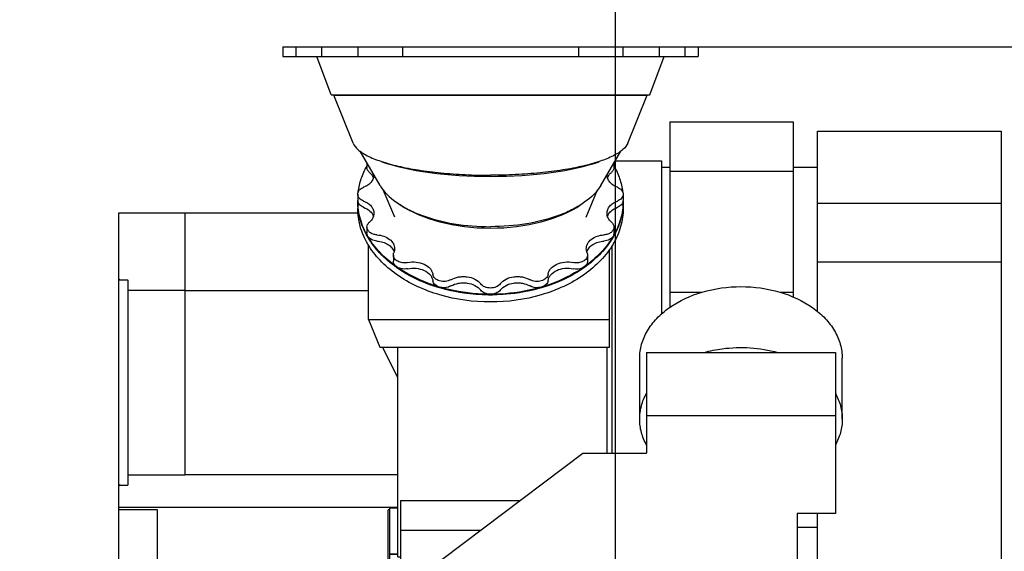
# Model space of a CAD drawing. Header units: millimetres. Extents: x 0 to 1189, y 0 to 841.
# Tile 23 of 85: x 84 to 185, y 687 to 742. Entities that reach past the tile are written whole.
import ezdxf
from ezdxf.enums import TextEntityAlignment as Align

# ---------------------------------------------------------------- set-up
doc = ezdxf.new("R2010")
doc.units = ezdxf.units.MM
doc.header["$LTSCALE"] = 65.395
doc.layers.get('0').update_dxf_attribs({"linetype": 'CONTINUOUS'})
for name, color, linetype in [('1007_720800_18_SIMPLE1_T1_X_PBL215', 7, 'CONTINUOUS'), ('1007_720800_18_SIMPLE1_T2_X_PBL214', 7, 'CONTINUOUS'), ('1007_720800_18_SIMPLE1_T3_X_PBL209', 7, 'CONTINUOUS'), ('1007_720800_18_SIMPLE1_T4_X_PBL213', 7, 'CONTINUOUS'), ('1007_720800_18_SIMPLE1_T5_X_PBL218', 7, 'CONTINUOUS'), ('1007_720800_18_SIMPLE1_T6_X_PBL212', 7, 'CONTINUOUS'), ('1007_720800_18_SIMPLE1_X_ABL208', 7, 'CONTINUOUS'), ('1907_040000_TLKS_KS_V_ABL169', 7, 'CONTINUOUS'), ('1907_042000_TLKS_KS_TL_V_ABL201', 7, 'CONTINUOUS'), ('1907_723600_05_SIMPLE1_T1_X_PBL203', 7, 'CONTINUOUS'), ('1907_723600_05_SIMPLE1_X_ABL202', 7, 'CONTINUOUS'), ('1907_724700_06_SIMPLE1_A_ABL206', 7, 'CONTINUOUS'), ('1907_724700_06_SIMPLE1_T1_A_PBL207', 7, 'CONTINUOUS'), ('1907_725700_01_SIMPLE1_T1_X_PBL217', 7, 'CONTINUOUS'), ('1907_725700_01_SIMPLE1_X_ABL216', 7, 'CONTINUOUS'), ('1907_728000_24_SIMPLE1_T1_X_PBL205', 7, 'CONTINUOUS'), ('1907_728000_24_SIMPLE1_X_ABL204', 7, 'CONTINUOUS'), ('1947_000000_TLKS_MARKETING_ABL157', 7, 'CONTINUOUS'), ('1947_030000_TLKS_V_ABL158', 7, 'CONTINUOUS'), ('1947_700000_TLKS_V_ABL196', 7, 'CONTINUOUS'), ('1947_722000_11_SIMPLE1_A_ABL197', 7, 'CONTINUOUS'), ('1947_722000_11_SIMPLE1_T1_A_PBL198', 7, 'CONTINUOUS'), ('right_2_VBL155', 7, 'CONTINUOUS')]:
    doc.layers.add(name, color=color, linetype=linetype)
doc.styles.get("Standard").update_dxf_attribs({"font": 'txt', "width": 0.6})
doc.dimstyles.new('DIMSTYLE_1', dxfattribs={"dimtxt": 3.5, "dimasz": 3.5, "dimexe": 1.8, "dimexo": 0, "dimgap": 0.875, "dimtad": 1, "dimlfac": 20, "dimdsep": 46, "dimtxsty": 'Standard', "dimblk": '_FILLED', "dimblk1": '_FILLED', "dimblk2": '_FILLED', "dimcen": 0.09, "dimadec": 0, "dimazin": 0, "dimtp": 2, "dimtm": 2, "dimtfac": 1, "dimtofl": 0, "dimtmove": 0, "dimatfit": 3, "dimldrblk": '_FILLED', "dimfxl": 1, "dimtolj": 1, "dimarcsym": 0})
doc.dimstyles.new('DIMSTYLE_2', dxfattribs={"dimtxt": 3.5, "dimasz": 3.5, "dimexe": 1.8, "dimexo": 0, "dimgap": 0.875, "dimtad": 1, "dimdec": 0, "dimlfac": 20, "dimdsep": 46, "dimtxsty": 'Standard', "dimblk": '_FILLED', "dimblk1": '_FILLED', "dimblk2": '_FILLED', "dimcen": 0.09, "dimadec": 0, "dimazin": 0, "dimtp": 2, "dimtm": 2, "dimtfac": 1, "dimtdec": 0, "dimtofl": 0, "dimtmove": 0, "dimatfit": 3, "dimldrblk": '_FILLED', "dimfxl": 1, "dimtolj": 1, "dimarcsym": 0})
doc.dimstyles.new('DIMSTYLE_6', dxfattribs={"dimtxt": 3.5, "dimasz": 3.5, "dimexe": 1.8, "dimexo": 0, "dimgap": 0.875, "dimtad": 1, "dimlfac": 20, "dimdsep": 46, "dimtxsty": 'Standard', "dimblk": '_FILLED', "dimblk1": '_FILLED', "dimblk2": '_FILLED', "dimcen": 0.09, "dimadec": 0, "dimazin": 0, "dimtp": 1.2, "dimtm": 1.2, "dimtfac": 1, "dimtofl": 0, "dimtmove": 0, "dimatfit": 3, "dimldrblk": '_FILLED', "dimfxl": 1, "dimtolj": 1, "dimarcsym": 0})

# ---------------------------------------------------------------- blocks, each defined once
blk = doc.blocks.new('_FILLED')
at = {"color": 0, "linetype": 'ByBlock'}
blk.add_solid([(0, 0), (-1, 0.167), (-1, -0.167)], dxfattribs=at)
blk = doc.blocks.new('*D6')
at = {"color": 2, "linetype": 'Continuous'}
for p, q in [((44.25, 673.79), (44.25, 764.3)), ((145, 676.75), (145, 764.3)), ((44.25, 762.5), (94.62, 762.5)), ((145, 762.5), (94.62, 762.5))]:
    blk.add_line(p, q, dxfattribs=at)
at = {"color": 2, "linetype": 'Continuous', "xscale": 3.5, "yscale": 3.5, "zscale": 3.5, "rotation": 180}
blk.add_blockref('_FILLED', (44.25, 762.5), dxfattribs=at)
at = {"color": 2, "linetype": 'Continuous', "xscale": 3.5, "yscale": 3.5, "zscale": 3.5}
blk.add_blockref('_FILLED', (145, 762.5), dxfattribs=at)
at = {"color": 2, "linetype": 'Continuous', "width": 0.619048}
blk.add_text('2015', height=3.5, dxfattribs=at).set_placement((94.62, 763.38), align=Align.CENTER)
blk = doc.blocks.new('*D16')
at = {"color": 2, "linetype": 'Continuous'}
for p, q in [((146.3, 738.76), (235.05, 738.76)), ((233.25, 738.76), (233.25, 634.58)), ((233.25, 530.4), (233.25, 634.58)), ((176.83, 530.4), (235.05, 530.4))]:
    blk.add_line(p, q, dxfattribs=at)
at = {"color": 2, "linetype": 'Continuous', "xscale": 3.5, "yscale": 3.5, "zscale": 3.5}
for p, rotation in [((233.25, 738.76), 90), ((233.25, 530.4), 270)]:
    blk.add_blockref('_FILLED', p, dxfattribs=dict(at, rotation=rotation))
at = {"color": 2, "linetype": 'Continuous', "width": 0.636905}
blk.add_text('4167', height=3.5, rotation=90, dxfattribs=at).set_placement((232.38, 634.58), align=Align.CENTER)
blk = doc.blocks.new('*D20')
at = {"color": 2, "linetype": 'Continuous'}
for p, q in [((145, 676.75), (145, 764.3)), ((227, 730.477), (227, 764.3)), ((145, 762.5), (186, 762.5)), ((227, 762.5), (186, 762.5))]:
    blk.add_line(p, q, dxfattribs=at)
at = {"color": 2, "linetype": 'Continuous', "xscale": 3.5, "yscale": 3.5, "zscale": 3.5, "rotation": 180}
blk.add_blockref('_FILLED', (145, 762.5), dxfattribs=at)
at = {"color": 2, "linetype": 'Continuous', "xscale": 3.5, "yscale": 3.5, "zscale": 3.5}
blk.add_blockref('_FILLED', (227, 762.5), dxfattribs=at)
at = {"color": 2, "linetype": 'Continuous', "width": 0.636905}
blk.add_text('1640', height=3.5, dxfattribs=at).set_placement((186, 763.375), align=Align.CENTER)
blk = doc.blocks.new('1947_722000_11_SIMPLE1_T1_A_PBL198', base_point=(109.27, 701.13))
at = {"layer": '1947_722000_11_SIMPLE1_T1_A_PBL198', "color": 7, "linetype": 'Continuous'}
for p, q in [((94.5, 680.59), (94.5, 721.87)), ((94.5, 721.87), (118.8, 721.87)), ((101.2, 721.87), (101.2, 695.24)), ((94.61, 715.06), (95.38, 715.06)), ((95.43, 694.25), (95.43, 715.01)), ((95.43, 714.02), (101.2, 714.02)), ((101.2, 713.98), (119.87, 713.98)), ((95.43, 695.24), (101.2, 695.24)), ((101.2, 695.27), (122.87, 695.27)), ((94.61, 694.2), (95.38, 694.2)), ((94.5, 691.95), (122.87, 691.95)), ((122.02, 691.94), (94.5, 691.94)), ((122.02, 691.94), (122.02, 685.94)), ((98.4, 691.69), (94.5, 691.69)), ((98.4, 685.74), (98.4, 691.69)), ((121.87, 685.75), (121.87, 691.69)), ((122.02, 691.69), (121.87, 691.69)), ((122.02, 691.88), (122.87, 691.88)), ((122.02, 687.22), (122.87, 687.22)), ((122.02, 687.19), (122.87, 687.19)), ((94.5, 685.94), (122.02, 685.94)), ((98.4, 686.24), (121.87, 686.24)), ((122.02, 686.39), (123.12, 686.39)), ((124.05, 685.9), (124.05, 685.75)), ((98.4, 685.74), (104, 685.74)), ((111.05, 681.8), (94.5, 681.8)), ((108.25, 680.59), (94.5, 680.59)), ((104.48, 680.4), (104.32, 680.59))]:
    blk.add_line(p, q, dxfattribs=at)
for centre, radius, start, end in [((94.61, 694.08), 0.112, 89.9999, 180.0001), ((95.38, 694.25), 0.05, 269.9999, 0.0001)]:
    blk.add_arc(centre, radius, start, end, dxfattribs=at)
for centre, major_axis, start_param, end_param in [((94.61, 715.17), (0, 0.113), 1.570796, 3.141593), ((95.38, 715.01), (0, 0.05), -1.570796, 0)]:
    blk.add_ellipse(centre, major_axis=major_axis, ratio=0.99993, start_param=start_param, end_param=end_param, dxfattribs=at)
blk = doc.blocks.new('1947_722000_11_SIMPLE1_A_ABL197', base_point=(109.27, 701.13))
at = {"layer": '1947_722000_11_SIMPLE1_T1_A_PBL198'}
blk.add_blockref('1947_722000_11_SIMPLE1_T1_A_PBL198', (109.27, 701.13), dxfattribs=at)
blk = doc.blocks.new('1947_700000_TLKS_V_ABL196', base_point=(109.27, 701.13))
at = {"layer": '1947_722000_11_SIMPLE1_A_ABL197'}
blk.add_blockref('1947_722000_11_SIMPLE1_A_ABL197', (109.27, 701.13), dxfattribs=at)
blk = doc.blocks.new('1947_030000_TLKS_V_ABL158', base_point=(145, 608.34))
at = {"layer": '1947_700000_TLKS_V_ABL196'}
blk.add_blockref('1947_700000_TLKS_V_ABL196', (109.27, 701.13), dxfattribs=at)
blk = doc.blocks.new('1907_723600_05_SIMPLE1_T1_X_PBL203', base_point=(134.95, 658.5))
at = {"layer": '1907_723600_05_SIMPLE1_T1_X_PBL203', "color": 7, "linetype": 'Continuous'}
for p, q in [((104, 685.75), (104, 684.5)), ((104, 685.75), (123.72, 685.75)), ((104, 684.5), (111.1, 684.5)), ((111.05, 681.75), (111.05, 684.5)), ((111.1, 681.15), (111.1, 684.5)), ((110.22, 681.75), (110.22, 680.75)), ((110.22, 681.75), (111.06, 681.75)), ((110.45, 679.4), (110.45, 681.75)), ((110.45, 681.71), (111.07, 681.71)), ((111.06, 681.75), (111.07, 681.71)), ((111.07, 681.71), (111.1, 681.21)), ((102.25, 680.4), (102.25, 678.45)), ((107, 680.4), (102.25, 680.4)), ((108.25, 680.5), (108.25, 680.75)), ((110.45, 680.75), (108.25, 680.75)), ((102.25, 678.45), (104.35, 678.37)), ((166.1, 665.65), (167.65, 665.65)), ((167.65, 664.05), (167.65, 665.65)), ((167.65, 660.65), (167.65, 662.25)), ((166.1, 660.65), (167.65, 660.65)), ((110.22, 636.6), (110.22, 635.75)), ((110.45, 636.6), (110.45, 635.75)), ((127.12, 633.85), (127.12, 636.6)), ((128.38, 633.85), (128.38, 636.6)), ((159.25, 636.6), (159.25, 635.75)), ((110.22, 635.75), (127.12, 635.75)), ((112, 631.88), (112, 635.75)), ((114.75, 631.88), (114.75, 635.75)), ((128.38, 635.75), (159.25, 635.75)), ((114.75, 634.75), (112, 634.75)), ((114.75, 634.15), (112, 634.15)), ((130.67, 633.94), (125.41, 631.48)), ((128.38, 633.85), (127.12, 633.85)), ((114.75, 631.88), (112, 631.88)), ((124.35, 631.25), (116.75, 631.25))]:
    blk.add_line(p, q, dxfattribs=at)
for centre, radius, start, end in [((166.45, 663.15), 1.5, 256.4898, 103.5102), ((143.35, 606.75), 30, 104.8351, 115), ((124.35, 633.75), 2.5, 270, 295)]:
    blk.add_arc(centre, radius, start, end, dxfattribs=at)
for centre, ratio, start_param, end_param in [((111.09, 677.48), 0.005393, -0.201358, -0.087266), ((111.75, 677.48), 0.333334, -1.031637, -0.442195)]:
    blk.add_ellipse(centre, major_axis=(0, 3.75), ratio=ratio, start_param=start_param, end_param=end_param, dxfattribs=at)
for points, knots in [([(111.1, 681.15), (111.23, 681.15), (111.48, 681.14), (111.88, 681.1), (112.19, 681), (112.28, 680.87)], [0, 0, 0, 0, 0.316045, 0.600694, 1, 1, 1, 1]), ([(116.75, 631.25), (116.6, 631.25), (116.3, 631.28), (115.88, 631.43), (115.49, 631.67), (115.17, 631.99), (114.93, 632.38), (114.78, 632.8), (114.75, 633.1), (114.75, 633.25)], [0, 0, 0, 0, 0.1425, 0.285306, 0.428485, 0.571627, 0.71482, 0.857517, 1, 1, 1, 1])]:
    blk.add_open_spline(points, degree=3, knots=knots, dxfattribs=at)
blk = doc.blocks.new('1907_723600_05_SIMPLE1_X_ABL202', base_point=(134.95, 658.5))
at = {"layer": '1907_723600_05_SIMPLE1_T1_X_PBL203'}
blk.add_blockref('1907_723600_05_SIMPLE1_T1_X_PBL203', (134.95, 658.5), dxfattribs=at)
blk = doc.blocks.new('1907_728000_24_SIMPLE1_T1_X_PBL205', base_point=(134.43, 661.07))
at = {"layer": '1907_728000_24_SIMPLE1_T1_X_PBL205', "color": 7, "linetype": 'Continuous'}
for p, q in [((107, 679.4), (107, 680.5)), ((108.25, 680.5), (107, 680.5)), ((108.25, 679.4), (108.25, 680.5)), ((102.75, 674.5), (102.75, 675.75)), ((104.01, 675.75), (102.75, 675.75)), ((104.35, 675.85), (103.15, 675.49)), ((103.15, 673.52), (103.15, 675.49)), ((102.75, 670.28), (102.75, 674.15)), ((103.15, 674.15), (102.75, 674.15)), ((164.65, 674.63), (166.1, 673.27)), ((166.1, 673.27), (166.1, 656.75)), ((102.75, 662.35), (102.75, 666.22)), ((103.15, 654.52), (103.15, 662.98)), ((103.15, 662.35), (102.75, 662.35)), ((102.75, 651.31), (102.75, 655.15)), ((103.15, 655.15), (102.75, 655.15)), ((166.1, 650), (166.1, 644.23)), ((102.75, 643.35), (102.75, 647.19)), ((103.15, 642.01), (103.15, 643.98)), ((164.65, 642.87), (166.1, 644.23)), ((103.15, 643.35), (102.75, 643.35)), ((102.75, 641.75), (102.75, 643)), ((104.35, 641.65), (103.15, 642.01)), ((104.01, 641.75), (102.75, 641.75))]:
    blk.add_line(p, q, dxfattribs=at)
for centre, start_param, end_param in [((96.99, 671.15), 0.74704, 0.909768), ((96.99, 665.35), -0.909778, -0.747055), ((96.99, 652.15), 0.74708, 0.909802), ((96.99, 646.35), -0.909811, -0.747095)]:
    blk.add_ellipse(centre, major_axis=(10.04, 0), ratio=0.298767, start_param=start_param, end_param=end_param, dxfattribs=at)
blk = doc.blocks.new('1907_728000_24_SIMPLE1_X_ABL204', base_point=(134.43, 661.07))
at = {"layer": '1907_728000_24_SIMPLE1_T1_X_PBL205'}
blk.add_blockref('1907_728000_24_SIMPLE1_T1_X_PBL205', (134.43, 661.07), dxfattribs=at)
blk = doc.blocks.new('1907_724700_06_SIMPLE1_T1_A_PBL207', base_point=(136.2, 675.49))
at = {"layer": '1907_724700_06_SIMPLE1_T1_A_PBL207', "color": 7, "linetype": 'Continuous'}
for p, q in [((147.45, 700.91), (147.45, 707.09)), ((148.15, 707.69), (148.15, 697.45)), ((148.15, 707.69), (167.35, 707.69)), ((167.35, 707.69), (167.35, 691.3)), ((168.05, 700.91), (168.05, 707.09)), ((167.35, 701.26), (148.15, 701.26)), ((117.72, 679.4), (141.67, 697.45)), ((141.67, 697.45), (148.15, 697.45)), ((163.47, 691.3), (163.47, 682.4)), ((167.35, 691.3), (163.47, 691.3)), ((123.72, 683.92), (123.72, 685.75)), ((123.72, 685.75), (126.15, 685.75)), ((162.05, 679.4), (162.05, 682.4)), ((163.47, 682.4), (162.05, 682.4)), ((104.35, 679.3), (104.35, 636.6)), ((164.65, 679.3), (104.35, 679.3)), ((105.92, 679.3), (105.92, 679.4)), ((105.92, 679.4), (163.32, 679.4)), ((163.32, 679.3), (163.32, 679.4)), ((164.65, 679.3), (164.65, 636.6)), ((164.94, 657.5), (164.94, 658.75)), ((167.44, 656.75), (165.69, 656.75)), ((167.44, 650), (167.44, 656.75)), ((164.65, 650), (167.44, 650)), ((164.65, 646.88), (104.35, 646.88)), ((164.65, 636.6), (104.35, 636.6))]:
    blk.add_line(p, q, dxfattribs=at)
for centre, start, end in [((164.19, 658.75), 0, 52.1691), ((165.69, 657.5), 180, 270)]:
    blk.add_arc(centre, 0.75, start, end, dxfattribs=at)
for points, knots in [([(147.45, 707.09), (147.45, 707.57), (147.59, 708.55), (148.2, 709.94), (149.17, 711.21), (150.95, 712.72), (153.85, 714.03), (157.75, 714.56), (161.65, 714.03), (164.55, 712.72), (166.33, 711.21), (167.3, 709.94), (167.91, 708.55), (168.05, 707.57), (168.05, 707.09)], [0, 0, 0, 0, 0.051728, 0.105334, 0.162249, 0.223216, 0.356476, 0.5, 0.643524, 0.776784, 0.837751, 0.894666, 0.948272, 1, 1, 1, 1]), ([(154.01, 707.69), (154.61, 707.86), (157.08, 708.35), (159.67, 708.19), (161.49, 707.69)], [0, 0, 0, 0, 0.248954, 1, 1, 1, 1]), ([(147.45, 700.91), (147.45, 701.36), (147.57, 702.28), (147.93, 703.14), (148.15, 703.55)], [0, 0, 0, 0, 0.491985, 1, 1, 1, 1]), ([(167.35, 703.55), (167.57, 703.14), (167.93, 702.28), (168.05, 701.36), (168.05, 700.91)], [0, 0, 0, 0, 0.508015, 1, 1, 1, 1]), ([(148.15, 698.27), (147.93, 698.68), (147.57, 699.53), (147.45, 700.45), (147.45, 700.91)], [0, 0, 0, 0, 0.508015, 1, 1, 1, 1]), ([(168.05, 700.91), (168.05, 700.45), (167.93, 699.53), (167.57, 698.68), (167.35, 698.27)], [0, 0, 0, 0, 0.491985, 1, 1, 1, 1])]:
    blk.add_open_spline(points, degree=3, knots=knots, dxfattribs=at)
blk = doc.blocks.new('1907_724700_06_SIMPLE1_A_ABL206', base_point=(136.2, 675.49))
at = {"layer": '1907_724700_06_SIMPLE1_T1_A_PBL207'}
blk.add_blockref('1907_724700_06_SIMPLE1_T1_A_PBL207', (136.2, 675.49), dxfattribs=at)
blk = doc.blocks.new('1907_725700_01_SIMPLE1_T1_X_PBL217', base_point=(151.5, 708.51))
at = {"layer": '1907_725700_01_SIMPLE1_T1_X_PBL217', "color": 7, "linetype": 'Continuous'}
for p, q in [((150.51, 731.12), (150.51, 712.27)), ((150.51, 731.12), (163.07, 731.12)), ((163.07, 731.12), (163.07, 713.33)), ((165.52, 711.86), (165.52, 730.17)), ((165.52, 730.17), (184.22, 730.17)), ((184.22, 730.17), (184.22, 686.27)), ((144.97, 727.17), (149.67, 727.17)), ((149.67, 727.17), (149.67, 711.61)), ((149.67, 726.51), (150.51, 726.51)), ((150.51, 726.13), (163.07, 726.13)), ((163.07, 726.51), (165.52, 726.51)), ((118.78, 723.08), (118.78, 722.36)), ((145.78, 723.08), (145.78, 722.36)), ((165.52, 722.86), (184.22, 722.86)), ((119.87, 711.05), (119.87, 718.59)), ((144.37, 708.23), (144.37, 718.14)), ((144.62, 718.51), (144.62, 697.45)), ((165.52, 716.91), (184.22, 716.91)), ((150.51, 713.82), (153.81, 713.82)), ((161.69, 713.82), (163.07, 713.82)), ((119.87, 711.05), (121.02, 708.23)), ((119.87, 711.05), (144.37, 711.05)), ((121.02, 708.23), (144.37, 708.23)), ((122.87, 705.14), (121.31, 708.23)), ((122.87, 686.92), (122.87, 708.23)), ((144.12, 708.23), (144.12, 697.45)), ((123.12, 692.64), (123.12, 685.9)), ((123.12, 692.64), (135.29, 692.64)), ((165.52, 686.27), (165.52, 691.3)), ((163.47, 689.94), (165.52, 689.94)), ((123.12, 689.61), (131.27, 689.61)), ((122.87, 686.92), (123.12, 686.92)), ((123.12, 685.9), (126.34, 685.9)), ((165.52, 686.27), (184.22, 686.27))]:
    blk.add_line(p, q, dxfattribs=at)
blk.add_arc((132.28, 732.62), 19.09, 269.3602, 270.6398, dxfattribs=at)
for points, knots in [([(122.97, 716.16), (122.34, 716.58), (121.17, 717.53), (119.82, 719.23), (118.97, 721.1), (118.78, 722.43), (118.78, 723.08)], [0, 0, 0, 0, 0.274105, 0.529401, 0.76915, 1, 1, 1, 1]), ([(145.78, 723.08), (145.78, 722.43), (145.58, 721.1), (144.73, 719.23), (143.38, 717.53), (142.21, 716.58), (141.58, 716.16)], [0, 0, 0, 0, 0.23085, 0.470599, 0.725895, 1, 1, 1, 1]), ([(145.78, 722.36), (145.78, 721.73), (145.59, 720.45), (144.8, 718.63), (143.52, 716.97), (141.19, 714.99), (137.38, 713.27), (132.28, 712.58), (127.17, 713.27), (123.36, 714.99), (121.03, 716.97), (119.75, 718.63), (118.96, 720.45), (118.78, 721.73), (118.78, 722.36)], [0, 0, 0, 0, 0.051728, 0.105334, 0.162249, 0.223216, 0.356476, 0.5, 0.643524, 0.776784, 0.837751, 0.894666, 0.948272, 1, 1, 1, 1]), ([(132.06, 713.53), (131.23, 713.54), (128.06, 713.78), (124.92, 714.85), (122.97, 716.16)], [0, 0, 0, 0, 0.262425, 1, 1, 1, 1]), ([(141.58, 716.16), (140.95, 715.74), (138.16, 714.2), (134.91, 713.56), (132.49, 713.53)], [0, 0, 0, 0, 0.236554, 1, 1, 1, 1])]:
    blk.add_open_spline(points, degree=3, knots=knots, dxfattribs=at)
blk = doc.blocks.new('1907_725700_01_SIMPLE1_X_ABL216', base_point=(151.49875, 708.51245))
at = {"layer": '1907_725700_01_SIMPLE1_T1_X_PBL217'}
blk.add_blockref('1907_725700_01_SIMPLE1_T1_X_PBL217', (151.49875, 708.51245), dxfattribs=at)
blk = doc.blocks.new('1907_042000_TLKS_KS_TL_V_ABL201', base_point=(144.29, 683.86))
at = {"layer": '1907_723600_05_SIMPLE1_X_ABL202'}
blk.add_blockref('1907_723600_05_SIMPLE1_X_ABL202', (134.95, 658.5), dxfattribs=at)
at = {"layer": '1907_724700_06_SIMPLE1_A_ABL206'}
blk.add_blockref('1907_724700_06_SIMPLE1_A_ABL206', (136.2, 675.49), dxfattribs=at)
at = {"layer": '1907_725700_01_SIMPLE1_X_ABL216'}
blk.add_blockref('1907_725700_01_SIMPLE1_X_ABL216', (151.5, 708.51), dxfattribs=at)
at = {"layer": '1907_728000_24_SIMPLE1_X_ABL204'}
blk.add_blockref('1907_728000_24_SIMPLE1_X_ABL204', (134.43, 661.07), dxfattribs=at)
blk = doc.blocks.new('1907_040000_TLKS_KS_V_ABL169', base_point=(139.62, 651.81))
at = {"layer": '1907_042000_TLKS_KS_TL_V_ABL201'}
blk.add_blockref('1907_042000_TLKS_KS_TL_V_ABL201', (144.29, 683.86), dxfattribs=at)
blk = doc.blocks.new('1947_000000_TLKS_MARKETING_ABL157', base_point=(145, 630.76))
at = {"layer": '1907_040000_TLKS_KS_V_ABL169'}
blk.add_blockref('1907_040000_TLKS_KS_V_ABL169', (139.62, 651.81), dxfattribs=at)
at = {"layer": '1947_030000_TLKS_V_ABL158'}
blk.add_blockref('1947_030000_TLKS_V_ABL158', (145, 608.34), dxfattribs=at)
blk = doc.blocks.new('1007_720800_18_SIMPLE1_T3_X_PBL209', base_point=(132.28, 724.31))
at = {"layer": '1007_720800_18_SIMPLE1_T3_X_PBL209', "color": 7, "linetype": 'Continuous'}
for p, q in [((121.05, 724.67), (119.01, 728.14)), ((143.5, 724.67), (145.54, 728.14))]:
    blk.add_line(p, q, dxfattribs=at)
blk.add_ellipse((132.28, 729.31), major_axis=(13.78, 0), ratio=0.270267, start_param=3.783512, end_param=5.641266, dxfattribs=at)
for points in [[(121.05, 724.67), (121.44, 724), (122.38, 723.11), (123.88, 722.21), (125.83, 721.36), (128.66, 720.65), (131.04, 720.47), (132.28, 720.47)], [(143.5, 724.67), (143.11, 724), (142.17, 723.11), (140.67, 722.21), (138.72, 721.36), (135.89, 720.65), (133.51, 720.47), (132.28, 720.47)]]:
    blk.add_open_spline(points, degree=3, knots=[0, 0, 0, 0, 0.188344, 0.300773, 0.424819, 0.701173, 1, 1, 1, 1], dxfattribs=at)
blk = doc.blocks.new('1007_720800_18_SIMPLE1_T6_X_PBL212', base_point=(132.28, 738.26))
at = {"layer": '1007_720800_18_SIMPLE1_T6_X_PBL212', "color": 7, "linetype": 'Continuous'}
for p, q in [((111.15, 738.76), (111.15, 737.76)), ((111.15, 738.76), (153.4, 738.76)), ((112.5, 738.76), (112.5, 737.76)), ((115.11, 738.76), (115.11, 737.76)), ((118.8, 738.76), (118.8, 737.76)), ((123.32, 738.76), (123.32, 737.76)), ((141.23, 738.76), (141.23, 737.76)), ((145.75, 738.76), (145.75, 737.76)), ((149.44, 738.76), (149.44, 737.76)), ((152.05, 738.76), (152.05, 737.76)), ((153.4, 738.76), (153.4, 737.76)), ((111.15, 737.76), (153.4, 737.76))]:
    blk.add_line(p, q, dxfattribs=at)
blk = doc.blocks.new('1007_720800_18_SIMPLE1_T4_X_PBL213', base_point=(132.28, 729.77))
at = {"layer": '1007_720800_18_SIMPLE1_T4_X_PBL213', "color": 7, "linetype": 'Continuous'}
for p, q in [((118.3, 728.96), (116.35, 733.85)), ((116.35, 733.85), (148.2, 733.85)), ((146.25, 728.96), (148.2, 733.85))]:
    blk.add_line(p, q, dxfattribs=at)
for points in [[(118.3, 728.96), (118.4, 728.71), (118.71, 728.35), (119.24, 727.97), (120, 727.54), (121.22, 727.06), (122.95, 726.59), (125, 726.2), (127.28, 725.92), (129.74, 725.74), (131.42, 725.7), (132.28, 725.7)], [(146.25, 728.96), (146.15, 728.71), (145.84, 728.35), (145.31, 727.97), (144.55, 727.54), (143.33, 727.06), (141.6, 726.59), (139.55, 726.2), (137.27, 725.92), (134.81, 725.74), (133.13, 725.7), (132.28, 725.7)]]:
    blk.add_open_spline(points, degree=3, knots=[0, 0, 0, 0, 0.055801, 0.091478, 0.132971, 0.233628, 0.356719, 0.499279, 0.657264, 0.82591, 1, 1, 1, 1], dxfattribs=at)
blk = doc.blocks.new('1007_720800_18_SIMPLE1_T2_X_PBL214', base_point=(132.28, 722.83))
at = {"layer": '1007_720800_18_SIMPLE1_T2_X_PBL214', "color": 7, "linetype": 'Continuous'}
for p, q in [((122.55, 721.44), (121.38, 724.22)), ((142, 721.44), (143.17, 724.22))]:
    blk.add_line(p, q, dxfattribs=at)
blk.add_ellipse((132.28, 726.3), major_axis=(11.5, 0), ratio=0.519173, start_param=3.786135, end_param=5.638642, dxfattribs=at)
blk = doc.blocks.new('1007_720800_18_SIMPLE1_T1_X_PBL215', base_point=(132.28, 720.23))
at = {"layer": '1007_720800_18_SIMPLE1_T1_X_PBL215', "color": 7, "linetype": 'Continuous'}
for p, q in [((119.72, 726.94), (119.72, 726.49)), ((144.83, 726.94), (144.83, 726.49)), ((120.42, 725.73), (120.42, 725.73)), ((144.13, 725.73), (144.13, 725.73)), ((118.78, 723.78), (118.78, 723.15)), ((145.78, 723.78), (145.78, 723.15)), ((119.72, 720.43), (119.72, 719.8)), ((144.83, 720.43), (144.83, 719.8)), ((122.4, 717.59), (122.4, 716.96)), ((142.15, 717.59), (142.15, 716.96))]:
    blk.add_line(p, q, dxfattribs=at)
for centre, radius, start, end in [((119.34, 723.15), 0.565, 180.0106, 187.11), ((125.52, 723.15), 6.75, 180, 180.5977), ((139.03, 723.15), 6.75, 359.4023, 360), ((145.21, 723.15), 0.565, 352.89, 359.9894)]:
    blk.add_arc(centre, radius, start, end, dxfattribs=at)
for points, knots in [([(118.83, 724.04), (118.89, 724.48), (119.1, 725.38), (119.48, 726.23), (119.71, 726.63)], [0, 0, 0, 0, 0.492558, 1, 1, 1, 1]), ([(119.97, 725.99), (119.9, 726.06), (119.77, 726.21), (119.72, 726.4), (119.72, 726.49)], [0, 0, 0, 0, 0.523529, 1, 1, 1, 1]), ([(119.97, 725.99), (120.02, 725.95), (120.19, 725.79), (120.32, 725.58), (120.37, 725.42)], [0, 0, 0, 0, 0.265725, 1, 1, 1, 1]), ([(144.18, 725.42), (144.2, 725.47), (144.29, 725.69), (144.44, 725.87), (144.58, 725.99)], [0, 0, 0, 0, 0.237864, 1, 1, 1, 1]), ([(144.83, 726.49), (144.83, 726.4), (144.78, 726.21), (144.65, 726.06), (144.58, 725.99)], [0, 0, 0, 0, 0.476471, 1, 1, 1, 1]), ([(144.84, 726.63), (145.07, 726.23), (145.45, 725.38), (145.66, 724.48), (145.72, 724.04)], [0, 0, 0, 0, 0.507442, 1, 1, 1, 1]), ([(120.42, 725.73), (120.42, 725.6), (120.37, 725.34), (120.15, 724.98), (119.8, 724.68), (119.52, 724.54), (119.37, 724.48)], [0, 0, 0, 0, 0.221775, 0.457996, 0.717133, 1, 1, 1, 1]), ([(145.18, 724.48), (145.03, 724.54), (144.75, 724.68), (144.4, 724.98), (144.18, 725.34), (144.13, 725.6), (144.13, 725.73)], [0, 0, 0, 0, 0.282867, 0.542004, 0.778225, 1, 1, 1, 1]), ([(118.78, 723.78), (118.78, 723.85), (118.8, 724), (118.98, 724.28), (119.21, 724.42), (119.37, 724.48)], [0, 0, 0, 0, 0.222723, 0.459953, 1, 1, 1, 1]), ([(145.18, 724.48), (145.34, 724.42), (145.57, 724.28), (145.75, 724), (145.78, 723.85), (145.78, 723.78)], [0, 0, 0, 0, 0.540047, 0.777277, 1, 1, 1, 1]), ([(119.37, 723.08), (119.21, 723.14), (118.98, 723.28), (118.8, 723.56), (118.78, 723.71), (118.78, 723.78)], [0, 0, 0, 0, 0.540047, 0.777277, 1, 1, 1, 1]), ([(132.28, 713.53), (130.54, 713.53), (127.17, 713.98), (123.36, 715.7), (121.03, 717.68), (119.75, 719.35), (118.96, 721.17), (118.78, 722.45), (118.78, 723.08)], [0, 0, 0, 0, 0.287049, 0.553568, 0.675502, 0.789331, 0.896544, 1, 1, 1, 1]), ([(119.37, 722.44), (119.22, 722.5), (118.95, 722.66), (118.8, 722.94), (118.78, 723.08)], [0, 0, 0, 0, 0.541475, 1, 1, 1, 1]), ([(119.8, 719.49), (119.48, 720.04), (118.97, 721.2), (118.78, 722.46), (118.78, 723.08)], [0, 0, 0, 0, 0.508897, 1, 1, 1, 1]), ([(119.37, 723.08), (119.52, 723.02), (119.8, 722.88), (120.15, 722.59), (120.37, 722.23), (120.42, 721.96), (120.42, 721.83)], [0, 0, 0, 0, 0.282867, 0.542004, 0.778225, 1, 1, 1, 1]), ([(145.78, 723.08), (145.78, 722.45), (145.59, 721.17), (144.8, 719.35), (143.52, 717.68), (141.19, 715.7), (137.38, 713.98), (134.01, 713.53), (132.28, 713.53)], [0, 0, 0, 0, 0.103456, 0.210669, 0.324498, 0.446432, 0.712951, 1, 1, 1, 1]), ([(144.13, 721.83), (144.13, 721.96), (144.18, 722.23), (144.4, 722.59), (144.75, 722.88), (145.03, 723.02), (145.18, 723.08)], [0, 0, 0, 0, 0.221775, 0.457996, 0.717133, 1, 1, 1, 1]), ([(145.77, 723.08), (145.77, 722.46), (145.58, 721.2), (145.07, 720.04), (144.75, 719.49)], [0, 0, 0, 0, 0.491103, 1, 1, 1, 1]), ([(145.78, 723.78), (145.78, 723.71), (145.75, 723.56), (145.57, 723.28), (145.34, 723.14), (145.18, 723.08)], [0, 0, 0, 0, 0.222723, 0.459953, 1, 1, 1, 1]), ([(145.77, 723.08), (145.75, 722.94), (145.6, 722.66), (145.33, 722.5), (145.18, 722.44)], [0, 0, 0, 0, 0.458525, 1, 1, 1, 1]), ([(119.37, 722.44), (119.6, 722.36), (120.02, 722.12), (120.31, 721.72), (120.37, 721.51)], [0, 0, 0, 0, 0.536383, 1, 1, 1, 1]), ([(144.18, 721.51), (144.24, 721.72), (144.53, 722.12), (144.95, 722.36), (145.18, 722.44)], [0, 0, 0, 0, 0.463617, 1, 1, 1, 1]), ([(119.72, 720.43), (119.72, 720.53), (119.77, 720.72), (119.9, 720.87), (119.97, 720.94)], [0, 0, 0, 0, 0.476471, 1, 1, 1, 1]), ([(120.42, 721.83), (120.42, 721.67), (120.34, 721.32), (120.11, 721.06), (119.97, 720.94)], [0, 0, 0, 0, 0.476472, 1, 1, 1, 1]), ([(144.58, 720.94), (144.44, 721.06), (144.21, 721.32), (144.13, 721.67), (144.13, 721.83)], [0, 0, 0, 0, 0.523528, 1, 1, 1, 1]), ([(144.58, 720.94), (144.65, 720.87), (144.78, 720.72), (144.83, 720.53), (144.83, 720.43)], [0, 0, 0, 0, 0.523529, 1, 1, 1, 1]), ([(120.73, 719.64), (120.6, 719.65), (120.34, 719.7), (120.01, 719.87), (119.78, 720.12), (119.72, 720.33), (119.72, 720.43)], [0, 0, 0, 0, 0.288232, 0.5539, 0.788649, 1, 1, 1, 1]), ([(144.83, 720.43), (144.83, 720.33), (144.77, 720.12), (144.54, 719.87), (144.21, 719.7), (143.95, 719.65), (143.82, 719.64)], [0, 0, 0, 0, 0.211351, 0.4461, 0.711768, 1, 1, 1, 1]), ([(119.8, 719.49), (119.79, 719.52), (119.74, 719.61), (119.72, 719.72), (119.72, 719.8)], [0, 0, 0, 0, 0.258786, 1, 1, 1, 1]), ([(120.73, 719.01), (120.54, 719.02), (120.18, 719.11), (119.89, 719.35), (119.8, 719.49)], [0, 0, 0, 0, 0.538067, 1, 1, 1, 1]), ([(122.73, 716.4), (122.13, 716.82), (121.03, 717.75), (120.15, 718.9), (119.8, 719.49)], [0, 0, 0, 0, 0.517188, 1, 1, 1, 1]), ([(120.73, 719.64), (120.97, 719.63), (121.43, 719.53), (122.02, 719.23), (122.43, 718.78), (122.53, 718.41), (122.53, 718.23)], [0, 0, 0, 0, 0.288232, 0.5539, 0.788649, 1, 1, 1, 1]), ([(120.73, 719.01), (120.93, 718.99), (121.33, 718.92), (121.85, 718.69), (122.26, 718.36), (122.43, 718.07), (122.48, 717.92)], [0, 0, 0, 0, 0.280796, 0.544903, 0.784509, 1, 1, 1, 1]), ([(144.75, 719.49), (144.4, 718.9), (143.52, 717.75), (142.42, 716.82), (141.82, 716.4)], [0, 0, 0, 0, 0.482812, 1, 1, 1, 1]), ([(142.02, 718.23), (142.02, 718.41), (142.12, 718.78), (142.53, 719.23), (143.12, 719.53), (143.58, 719.63), (143.82, 719.64)], [0, 0, 0, 0, 0.211351, 0.4461, 0.711768, 1, 1, 1, 1]), ([(142.07, 717.92), (142.12, 718.07), (142.29, 718.36), (142.7, 718.69), (143.22, 718.92), (143.62, 718.99), (143.82, 719.01)], [0, 0, 0, 0, 0.215491, 0.455097, 0.719204, 1, 1, 1, 1]), ([(144.75, 719.49), (144.66, 719.35), (144.37, 719.11), (144.01, 719.02), (143.82, 719.01)], [0, 0, 0, 0, 0.461933, 1, 1, 1, 1]), ([(144.83, 719.8), (144.83, 719.77), (144.83, 719.66), (144.79, 719.56), (144.75, 719.49)], [0, 0, 0, 0, 0.245478, 1, 1, 1, 1]), ([(122.53, 718.23), (122.53, 718.13), (122.51, 717.99), (122.46, 717.86), (122.45, 717.83)], [0, 0, 0, 0, 0.744884, 1, 1, 1, 1]), ([(142.1, 717.83), (142.09, 717.86), (142.04, 717.99), (142.02, 718.13), (142.02, 718.23)], [0, 0, 0, 0, 0.255116, 1, 1, 1, 1]), ([(122.4, 717.59), (122.4, 717.65), (122.41, 717.73), (122.44, 717.81), (122.45, 717.83)], [0, 0, 0, 0, 0.744888, 1, 1, 1, 1]), ([(123.85, 716.83), (123.68, 716.8), (123.33, 716.78), (122.86, 716.92), (122.5, 717.19), (122.4, 717.47), (122.4, 717.59)], [0, 0, 0, 0, 0.283344, 0.555696, 0.794182, 1, 1, 1, 1]), ([(122.73, 716.4), (122.63, 716.46), (122.47, 716.63), (122.4, 716.85), (122.4, 716.96)], [0, 0, 0, 0, 0.528924, 1, 1, 1, 1]), ([(142.15, 717.59), (142.15, 717.47), (142.05, 717.19), (141.69, 716.92), (141.22, 716.78), (140.87, 716.8), (140.7, 716.83)], [0, 0, 0, 0, 0.205818, 0.444304, 0.716656, 1, 1, 1, 1]), ([(142.15, 716.96), (142.15, 716.85), (142.08, 716.63), (141.92, 716.46), (141.82, 716.4)], [0, 0, 0, 0, 0.471076, 1, 1, 1, 1]), ([(142.1, 717.83), (142.11, 717.81), (142.14, 717.73), (142.15, 717.65), (142.15, 717.59)], [0, 0, 0, 0, 0.255112, 1, 1, 1, 1]), ([(123.85, 716.2), (123.75, 716.18), (123.37, 716.13), (122.96, 716.23), (122.73, 716.4)], [0, 0, 0, 0, 0.260238, 1, 1, 1, 1]), ([(127.11, 714.33), (126.7, 714.44), (125.17, 714.96), (123.71, 715.7), (122.73, 716.4)], [0, 0, 0, 0, 0.260059, 1, 1, 1, 1]), ([(123.85, 716.83), (124.14, 716.89), (124.72, 716.92), (125.53, 716.71), (126.08, 716.33), (126.34, 715.94), (126.41, 715.72), (126.42, 715.62)], [0, 0, 0, 0, 0.279474, 0.5501, 0.79048, 0.898328, 1, 1, 1, 1]), ([(123.85, 716.2), (124.14, 716.26), (124.72, 716.29), (125.53, 716.08), (126.08, 715.7), (126.34, 715.3), (126.41, 715.09), (126.42, 714.98)], [0, 0, 0, 0, 0.279474, 0.5501, 0.79048, 0.898328, 1, 1, 1, 1]), ([(141.82, 716.4), (141.5, 716.17), (140.14, 715.3), (138.62, 714.67), (137.44, 714.33)], [0, 0, 0, 0, 0.24007, 1, 1, 1, 1]), ([(138.13, 715.62), (138.14, 715.72), (138.21, 715.94), (138.47, 716.33), (139.02, 716.71), (139.83, 716.92), (140.41, 716.89), (140.7, 716.83)], [0, 0, 0, 0, 0.101672, 0.20952, 0.4499, 0.720526, 1, 1, 1, 1]), ([(138.13, 714.98), (138.14, 715.09), (138.21, 715.3), (138.47, 715.7), (139.02, 716.08), (139.83, 716.29), (140.41, 716.26), (140.7, 716.2)], [0, 0, 0, 0, 0.101672, 0.20952, 0.4499, 0.720526, 1, 1, 1, 1]), ([(141.82, 716.4), (141.75, 716.34), (141.4, 716.16), (140.99, 716.14), (140.7, 716.2)], [0, 0, 0, 0, 0.23642, 1, 1, 1, 1]), ([(128.25, 715.08), (128.09, 714.99), (127.7, 714.87), (127.2, 714.91), (126.85, 715.06), (126.63, 715.21), (126.48, 715.4), (126.43, 715.55), (126.42, 715.62)], [0, 0, 0, 0, 0.264426, 0.539358, 0.669486, 0.789597, 0.898927, 1, 1, 1, 1]), ([(127.11, 714.33), (126.94, 714.38), (126.69, 714.5), (126.48, 714.76), (126.43, 714.91), (126.42, 714.98)], [0, 0, 0, 0, 0.54151, 0.779752, 1, 1, 1, 1]), ([(128.25, 715.08), (128.49, 715.22), (128.9, 715.36), (129.47, 715.41), (130.28, 715.37), (130.97, 715.07), (131.28, 714.66)], [0, 0, 0, 0, 0.254815, 0.38939, 0.524327, 1, 1, 1, 1]), ([(133.27, 714.66), (133.58, 715.07), (134.27, 715.37), (135.08, 715.41), (135.65, 715.36), (136.06, 715.22), (136.3, 715.08)], [0, 0, 0, 0, 0.475673, 0.61061, 0.745185, 1, 1, 1, 1]), ([(138.13, 715.62), (138.12, 715.55), (138.07, 715.4), (137.92, 715.21), (137.7, 715.06), (137.35, 714.91), (136.85, 714.87), (136.46, 714.99), (136.3, 715.08)], [0, 0, 0, 0, 0.101073, 0.210403, 0.330514, 0.460642, 0.735574, 1, 1, 1, 1]), ([(138.13, 714.98), (138.12, 714.91), (138.07, 714.76), (137.86, 714.5), (137.61, 714.38), (137.44, 714.33)], [0, 0, 0, 0, 0.220248, 0.45849, 1, 1, 1, 1]), ([(128.25, 714.45), (128.17, 714.4), (127.81, 714.25), (127.39, 714.24), (127.11, 714.33)], [0, 0, 0, 0, 0.240851, 1, 1, 1, 1]), ([(132.28, 713.6), (131.83, 713.6), (130.09, 713.66), (128.36, 713.96), (127.11, 714.33)], [0, 0, 0, 0, 0.253314, 1, 1, 1, 1]), ([(128.25, 714.45), (128.49, 714.58), (128.9, 714.72), (129.47, 714.78), (130.28, 714.73), (130.97, 714.43), (131.28, 714.02)], [0, 0, 0, 0, 0.254815, 0.38939, 0.524327, 1, 1, 1, 1]), ([(133.27, 714.66), (133.16, 714.52), (132.84, 714.3), (132.28, 714.2), (131.71, 714.3), (131.39, 714.52), (131.28, 714.66)], [0, 0, 0, 0, 0.233297, 0.5, 0.766703, 1, 1, 1, 1]), ([(132.28, 713.6), (132.08, 713.6), (131.71, 713.67), (131.39, 713.88), (131.28, 714.02)], [0, 0, 0, 0, 0.533406, 1, 1, 1, 1]), ([(137.44, 714.33), (137.03, 714.21), (135.34, 713.78), (133.59, 713.6), (132.28, 713.6)], [0, 0, 0, 0, 0.24616, 1, 1, 1, 1]), ([(133.27, 714.02), (133.16, 713.88), (132.84, 713.67), (132.47, 713.6), (132.28, 713.6)], [0, 0, 0, 0, 0.466594, 1, 1, 1, 1]), ([(133.27, 714.02), (133.58, 714.43), (134.27, 714.73), (135.08, 714.78), (135.65, 714.72), (136.06, 714.58), (136.3, 714.45)], [0, 0, 0, 0, 0.475673, 0.61061, 0.745185, 1, 1, 1, 1]), ([(137.44, 714.33), (137.35, 714.3), (136.96, 714.23), (136.55, 714.3), (136.3, 714.45)], [0, 0, 0, 0, 0.255213, 1, 1, 1, 1])]:
    blk.add_open_spline(points, degree=3, knots=knots, dxfattribs=at)
blk = doc.blocks.new('1007_720800_18_SIMPLE1_T5_X_PBL218', base_point=(132.28, 735.81))
at = {"layer": '1007_720800_18_SIMPLE1_T5_X_PBL218', "color": 7, "linetype": 'Continuous'}
for p, q in [((116.08, 733.87), (114.62, 737.76)), ((148.47, 733.87), (149.93, 737.76)), ((116.08, 733.87), (148.47, 733.87))]:
    blk.add_line(p, q, dxfattribs=at)
blk = doc.blocks.new('1007_720800_18_SIMPLE1_X_ABL208', base_point=(132.28, 726.14))
at = {"layer": '1007_720800_18_SIMPLE1_T1_X_PBL215'}
blk.add_blockref('1007_720800_18_SIMPLE1_T1_X_PBL215', (132.28, 720.23), dxfattribs=at)
at = {"layer": '1007_720800_18_SIMPLE1_T2_X_PBL214'}
blk.add_blockref('1007_720800_18_SIMPLE1_T2_X_PBL214', (132.28, 722.83), dxfattribs=at)
at = {"layer": '1007_720800_18_SIMPLE1_T3_X_PBL209'}
blk.add_blockref('1007_720800_18_SIMPLE1_T3_X_PBL209', (132.28, 724.31), dxfattribs=at)
at = {"layer": '1007_720800_18_SIMPLE1_T4_X_PBL213'}
blk.add_blockref('1007_720800_18_SIMPLE1_T4_X_PBL213', (132.28, 729.77), dxfattribs=at)
at = {"layer": '1007_720800_18_SIMPLE1_T5_X_PBL218'}
blk.add_blockref('1007_720800_18_SIMPLE1_T5_X_PBL218', (132.28, 735.81), dxfattribs=at)
at = {"layer": '1007_720800_18_SIMPLE1_T6_X_PBL212'}
blk.add_blockref('1007_720800_18_SIMPLE1_T6_X_PBL212', (132.28, 738.26), dxfattribs=at)
blk = doc.blocks.new('RIGHT_2_VBL155', base_point=(139.31, 645.2))
at = {"layer": '1007_720800_18_SIMPLE1_X_ABL208'}
blk.add_blockref('1007_720800_18_SIMPLE1_X_ABL208', (132.28, 726.14), dxfattribs=at)
at = {"layer": '1947_000000_TLKS_MARKETING_ABL157'}
blk.add_blockref('1947_000000_TLKS_MARKETING_ABL157', (145, 630.76), dxfattribs=at)

msp = doc.modelspace()

# ---------------------------------------------------------------- block references
at = {"layer": 'right_2_VBL155'}
msp.add_blockref('RIGHT_2_VBL155', (139.30761, 645.2), dxfattribs=at)

# ---------------------------------------------------------------- dimensions: what is measured, and where the dimension line sits
at = {"color": 2, "linetype": 'Continuous'}
for base, p1, p2, angle, dimstyle, picture, middle in [((44.25, 762.5), (145, 676.75), (44.25, 673.79376), 180, 'DIMSTYLE_1', '*D6', (94.29167, 762.5)), ((233.25, 738.7565), (176.83478, 530.4), (146.30389, 738.7565), 90, 'DIMSTYLE_2', '*D16', (233.25, 634.24492))]:
    dim = msp.add_linear_dim(base=base, p1=p1, p2=p2, angle=angle, dimstyle=dimstyle, dxfattribs=at)
    dim.commit()
    dim.dimension.update_dxf_attribs({"geometry": picture, "text_midpoint": middle, "dimtype": 160})
dim = msp.add_linear_dim(base=(227, 762.5), p1=(145, 676.75), p2=(227, 730.477), dimstyle='DIMSTYLE_6', dxfattribs=at)
dim.commit()
dim.dimension.update_dxf_attribs({"geometry": '*D20', "text_midpoint": (185.66667, 762.5), "dimtype": 160})

doc.saveas('drawing.dxf')
